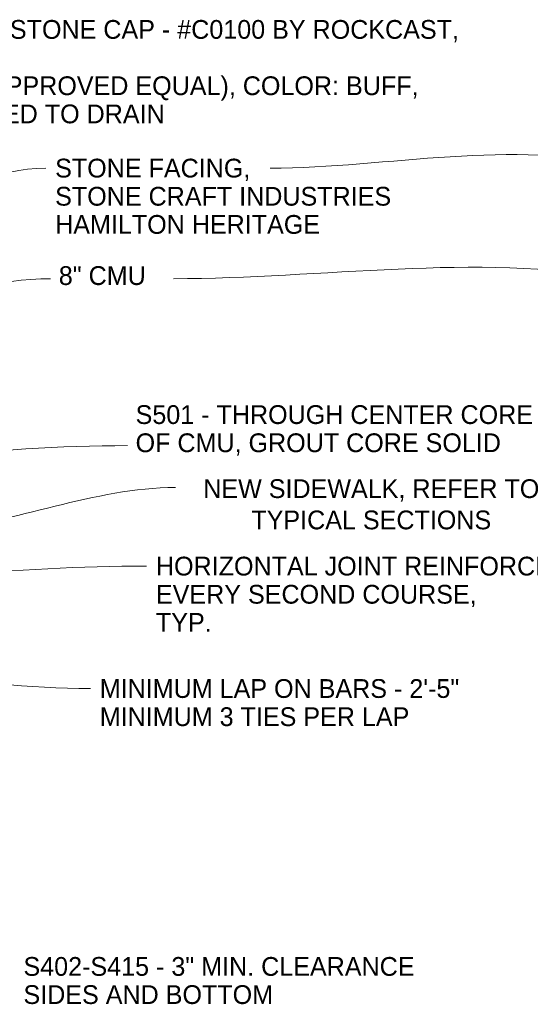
# Paper-space layout '113851WD001' of a CAD drawing. Header units: feet. Extents: x 0 to 187, y 0 to 115.
# Tile 7 of 18: x 17.53 to 21.34, y 9.02 to 16.36. Entities that reach past the tile are written whole.
import ezdxf

# ---------------------------------------------------------------- set-up
doc = ezdxf.new("R2010")
doc.units = ezdxf.units.FT
doc.header["$MEASUREMENT"] = 0
doc.layers.add('SH_Data', color=7, linetype='Continuous')
doc.layers.add('SH_Text', color=7, linetype='Continuous')
doc.styles.add('Slanted Normal (0.14) Font 31', font='ISO_FONTRIGHT.shx', dxfattribs={"height": 0.14})

psp = doc.layouts.new('113851WD001')

# ---------------------------------------------------------------- linework, layer by layer
at = {"layer": 'SH_Data', "linetype": 'Continuous', "lineweight": 0}
for points, start_tangent, end_tangent in [([(23.9788, 14.2258), (22.0426, 15.2551), (19.3977, 15.2551)], (-0.882989, 0.469394), (-1, 0)), ([(15.788, 14.2258), (17.7242, 15.2551)], (0.882989, 0.469394), (1, 0)), ([(24.258, 13.7326), (22.0066, 14.4301), (18.6769, 14.4301)], (-0.955209, 0.295932), (-1, 0)), ([(15.5088, 13.7326), (17.7602, 14.4301)], (0.955209, 0.295932), (1, 0)), ([(15.301, 12.9604), (18.335, 13.1854)], (0.997262, 0.073949), (1, 0)), ([(16.8969, 12.5592), (18.6915, 12.8734)], (0.997262, 0.073949), (1, 0)), ([(15.5319, 12.1035), (18.4761, 12.2868)], (0.998068, 0.062123), (1, 0)), ([(15.3287, 11.689), (18.0571, 11.3737)], (0.993387, -0.114811), (1, 0))]:
    psp.add_spline(points, degree=3, dxfattribs=dict(at, start_tangent=start_tangent, end_tangent=end_tangent))

# ---------------------------------------------------------------- texts
at = {"layer": 'SH_Text', "style": 'Slanted Normal (0.14) Font 31'}
for s, p in [('CAST STONE CAP - #C0100 BY ROCKCAST,', (16.9055, 16.2194)), ('(OR APPROVED EQUAL), COLOR: BUFF,', (16.9055, 15.7994)), ('SLOPED TO DRAIN', (16.9055, 15.5894)), ('STONE FACING,', (17.7942, 15.1851)), ('STONE CRAFT INDUSTRIES', (17.7942, 14.9751)), ('HAMILTON HERITAGE', (17.7942, 14.7651)), ('8" CMU', (17.8214, 14.3834)), ('S501 - THROUGH CENTER CORE', (18.3944, 13.3467)), ('OF CMU, GROUT CORE SOLID', (18.3944, 13.1367)), ('MINIMUM LAP ON BARS - 2\'-5"', (18.1271, 11.3037)), ('MINIMUM 3 TIES PER LAP', (18.1271, 11.0937)), ('S402-S415 - 3" MIN. CLEARANCE', (17.558, 9.2311)), ('SIDES AND BOTTOM', (17.558, 9.0211))]:
    psp.add_text(s, height=0.14, rotation=359.99999, dxfattribs=at).set_placement(p)
at = {"layer": 'SH_Text', "insert": (20.1525, 12.7468), "char_height": 0.14, "width": 4.89769, "attachment_point": 5, "rotation": 359.99999, "style": 'Slanted Normal (0.14) Font 31'}
psp.add_mtext('NEW SIDEWALK, REFER TO \\PTYPICAL SECTIONS', dxfattribs=at)
at = {"layer": 'SH_Text', "insert": (18.5461, 12.3568), "char_height": 0.14, "width": 4.207592, "attachment_point": 1, "rotation": 359.99999, "line_spacing_factor": 0.9, "style": 'Slanted Normal (0.14) Font 31'}
psp.add_mtext('HORIZONTAL JOINT REINFORCING PROVIDE EVERY SECOND COURSE, \\PTYP.', dxfattribs=at)

doc.saveas('drawing.dxf')
